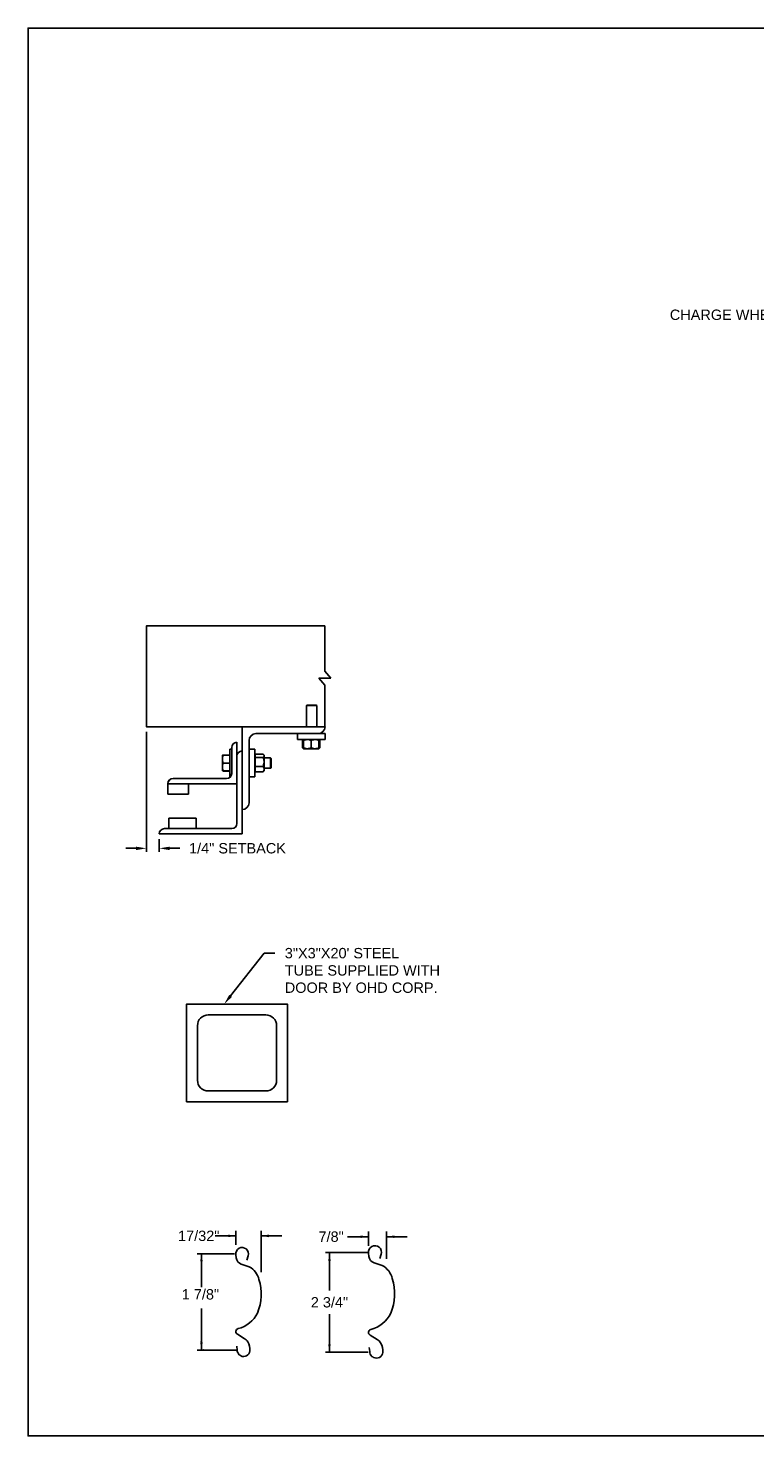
# Model space of a CAD drawing. Header units: inches. Extents: x 169.6 to 213.7, y 195.1 to 266.5.
# Tile 54 of 55: x 194.3 to 200.8, y 234.4 to 247.2. Entities that reach past the tile are written whole.
import ezdxf
from ezdxf import colors
from ezdxf.entities.mleader import LeaderData, LeaderLine
from ezdxf.enums import TextEntityAlignment as Align
from ezdxf.math import Vec2, Vec3

# ---------------------------------------------------------------- set-up
doc = ezdxf.new("R2010")
doc.units = ezdxf.units.IN
doc.header["$LTSCALE"] = 0.25
doc.header["$MEASUREMENT"] = 0
doc.layers.add('ANNOTATIONS', color=1, linetype='Continuous')
doc.layers.add('DETAILS', color=4, linetype='Continuous')
doc.styles.add('ARIAL', font='arial.ttf', dxfattribs={"height": 0.09375})
doc.dimstyles.new('STANDARD$0', dxfattribs={"dimtxt": 0.09375, "dimasz": 0.09375, "dimexe": 0.03125, "dimexo": 0.046875, "dimgap": 0.09, "dimtad": 0, "dimtih": 1, "dimtoh": 1, "dimdec": 4, "dimzin": 0, "dimdsep": 46, "dimtxsty": 'ARIAL', "dimcen": 0.09, "dimadec": 0, "dimazin": 0, "dimtfac": 1, "dimtdec": 4, "dimtofl": 0, "dimtmove": 0, "dimatfit": 1, "dimfxl": 1, "dimtolj": 1, "dimtzin": 0, "dimarcsym": 0})

# ---------------------------------------------------------------- blocks, each defined once
blk = doc.blocks.new('*D22')
at = {"layer": 'ANNOTATIONS', "color": 0, "lineweight": -2, "transparency": 16777216}
for p, q in [((195.322, 240.815), (195.322, 239.73)), ((195.438, 239.846), (195.438, 239.73)), ((195.229, 239.762), (195.135, 239.762)), ((195.531, 239.762), (195.625, 239.762))]:
    blk.add_line(p, q, dxfattribs=at)
at = {"layer": 'ANNOTATIONS', "color": 0, "transparency": 16777216}
for points in [[(195.229, 239.777), (195.229, 239.746), (195.322, 239.762)], [(195.531, 239.777), (195.531, 239.746), (195.438, 239.762)]]:
    blk.add_solid(points, dxfattribs=at)
at = {"layer": 'defpoints', "color": 0, "transparency": 16777216}
for p in [(195.322, 240.862), (195.438, 239.893), (195.438, 239.762)]:
    blk.add_point(p, dxfattribs=at)
at = {"layer": 'ANNOTATIONS', "color": 0, "transparency": 16777216, "insert": (196.146, 239.762), "char_height": 0.09375, "attachment_point": 5, "style": 'ARIAL'}
blk.add_mtext('\\A1;1/4" SETBACK', dxfattribs=at)

msp = doc.modelspace()

# ---------------------------------------------------------------- linework, layer by layer
at = {"layer": 'ANNOTATIONS'}
for p, q in [((196.13226, 236.25588), (195.94476, 236.25588)), ((196.13226, 236.17413), (196.13226, 236.30276)), ((196.35963, 235.92859), (196.35963, 236.30276)), ((196.35963, 236.25588), (196.54713, 236.25588)), ((196.11872, 236.09482), (195.78122, 236.09482)), ((195.8197, 236.09482), (195.8197, 235.79325)), ((195.8197, 235.22294), (195.8197, 235.60013)), ((196.14685, 235.22294), (195.78122, 235.22294))]:
    msp.add_line(p, q, dxfattribs=at)
at = {"layer": 'ANNOTATIONS', "linetype": 'ByBlock'}
for p, q in [((197.33001, 236.24821), (197.14251, 236.24821)), ((197.33001, 236.16646), (197.33001, 236.29509)), ((197.49453, 236.0481), (197.49453, 236.29509)), ((197.49453, 236.24821), (197.68203, 236.24821)), ((197.32918, 236.10508), (196.94125, 236.10508)), ((196.97789, 236.10508), (196.97789, 235.76206)), ((196.97789, 235.20505), (196.97789, 235.54807)), ((197.32918, 235.20505), (196.94125, 235.20505))]:
    msp.add_line(p, q, dxfattribs=at)
at = {"layer": 'ANNOTATIONS'}
for p in [(195.8197, 235.29744), (195.83747, 235.22294)]:
    msp.add_point(p, dxfattribs=at)
at = {"layer": 'ANNOTATIONS', "linetype": 'ByBlock'}
msp.add_point((196.97789, 235.20505), dxfattribs=at)
at = {"layer": 'ANNOTATIONS'}
for points in [[(196.06194, 236.24416), (196.06194, 236.2676), (196.13226, 236.25588)], [(196.42995, 236.2676), (196.42995, 236.24416), (196.35963, 236.25588)], [(195.83142, 236.02449), (195.80798, 236.02449), (195.8197, 236.09482)], [(195.83142, 235.29326), (195.80798, 235.29326), (195.8197, 235.22294)]]:
    msp.add_solid(points, dxfattribs=at)
at = {"layer": 'ANNOTATIONS', "linetype": 'ByBlock'}
for points in [[(197.25969, 236.23649), (197.25969, 236.25993), (197.33001, 236.24821)], [(197.56485, 236.25993), (197.56485, 236.23649), (197.49453, 236.24821)], [(196.98961, 236.02898), (196.96617, 236.02898), (196.97789, 236.0993)], [(196.98961, 235.27537), (196.96617, 235.27537), (196.97789, 235.20505)]]:
    msp.add_solid(points, dxfattribs=at)
at = {"layer": 'defpoints'}
msp.add_lwpolyline([(213.72204, 234.44685), (194.25216, 234.44685), (194.25216, 247.18196), (213.72204, 247.18196)], close=True, dxfattribs=at)
at = {"layer": 'DETAILS'}
for p, q in [((196.98997, 241.30234), (196.93564, 241.36559)), ((196.93564, 241.23909), (196.88131, 241.30234)), ((196.88131, 241.30234), (196.98997, 241.30234)), ((196.77415, 241.05859), (196.76954, 241.05398)), ((196.76954, 240.86184), (196.76954, 241.05398)), ((196.76954, 241.05398), (196.86329, 241.05398)), ((196.77415, 241.05859), (196.85869, 241.05859)), ((196.85869, 241.05859), (196.86329, 241.05398)), ((196.86329, 241.05398), (196.86329, 240.86184)), ((196.18763, 239.89309), (196.18763, 240.86184)), ((196.14075, 240.72121), (196.14075, 239.98684)), ((196.25013, 240.17434), (196.25013, 240.73684)), ((196.31263, 240.79934), (196.93763, 240.79934)), ((196.68763, 240.74609), (196.68763, 240.79934)), ((196.93763, 240.74609), (196.68763, 240.74609)), ((196.73664, 240.73851), (196.73357, 240.73671)), ((196.73357, 240.73671), (196.73357, 240.67234)), ((196.73573, 240.73671), (196.73573, 240.67234)), ((196.73916, 240.74337), (196.74215, 240.74594)), ((196.74232, 240.73799), (196.73968, 240.73671)), ((196.73968, 240.73671), (196.73968, 240.67234)), ((196.74232, 240.73671), (196.74232, 240.67234)), ((196.81263, 240.73671), (196.81263, 240.67234)), ((196.88294, 240.73671), (196.88294, 240.67234)), ((196.88557, 240.73671), (196.88557, 240.67234)), ((196.88953, 240.73671), (196.88953, 240.67234)), ((196.89169, 240.73671), (196.89169, 240.67234)), ((196.93763, 240.79934), (196.93763, 240.74609)), ((196.00988, 240.60403), (196.00989, 240.60404)), ((196.00988, 240.60403), (196.00988, 240.60403)), ((196.00988, 240.4634), (196.00988, 240.60403)), ((196.07538, 240.60592), (196.01616, 240.60592)), ((196.07538, 240.60519), (196.01616, 240.60519)), ((196.07538, 240.60515), (196.01616, 240.60515)), ((196.07538, 240.60493), (196.01616, 240.60493)), ((196.07538, 240.60409), (196.01616, 240.60409)), ((196.07538, 240.65871), (196.09388, 240.65871)), ((196.07538, 240.65871), (196.07538, 240.40871)), ((196.09388, 240.67434), (196.09388, 240.43996)), ((196.25013, 240.65871), (196.30338, 240.65871)), ((196.30338, 240.65871), (196.30338, 240.40871)), ((196.30338, 240.60403), (196.30538, 240.60403)), ((196.30538, 240.45321), (196.30538, 240.61421)), ((196.30538, 240.61421), (196.37713, 240.61421)), ((196.30538, 240.58311), (196.37713, 240.58311)), ((196.3815, 240.60983), (196.3865, 240.60403)), ((196.3865, 240.4634), (196.3865, 240.60403)), ((196.3865, 240.58059), (196.44577, 240.58059)), ((196.44577, 240.58059), (196.45038, 240.57598)), ((196.44577, 240.58059), (196.44577, 240.48684)), ((196.45038, 240.57598), (196.45038, 240.49144)), ((196.73664, 240.67054), (196.73357, 240.67234)), ((196.7401, 240.66999), (196.73573, 240.67234)), ((196.74232, 240.66296), (196.73916, 240.66569)), ((196.74232, 240.67106), (196.73968, 240.67234)), ((196.74232, 240.66296), (196.88294, 240.66296)), ((196.00988, 240.4634), (196.00988, 240.4634)), ((196.00989, 240.46337), (196.00989, 240.46338)), ((196.0099, 240.46337), (196.00989, 240.46337)), ((196.00993, 240.46332), (196.0099, 240.46337)), ((196.01593, 240.46334), (196.01616, 240.46249)), ((196.01593, 240.46233), (196.01616, 240.4615)), ((196.07538, 240.53385), (196.01616, 240.53385)), ((196.07538, 240.46347), (196.01616, 240.46347)), ((196.07538, 240.46333), (196.01616, 240.46333)), ((196.07538, 240.46249), (196.01616, 240.46249)), ((196.07538, 240.46228), (196.01616, 240.46228)), ((196.07538, 240.46224), (196.01616, 240.46224)), ((196.07538, 240.4615), (196.01616, 240.4615)), ((196.30538, 240.4634), (196.30338, 240.4634)), ((196.30538, 240.50261), (196.37713, 240.50261)), ((196.30538, 240.45321), (196.37713, 240.45321)), ((196.3865, 240.4634), (196.3815, 240.4576)), ((196.44577, 240.48684), (196.3865, 240.48684)), ((196.45038, 240.49144), (196.44577, 240.48684)), ((195.51575, 240.34963), (195.51575, 240.25246)), ((195.51575, 240.34621), (196.14075, 240.34621)), ((196.047, 240.39309), (195.56263, 240.39309)), ((195.70325, 240.25246), (195.70325, 240.34621)), ((196.08194, 240.40871), (196.07538, 240.40871)), ((196.30338, 240.40871), (196.25013, 240.40871)), ((195.51575, 240.25246), (195.70325, 240.25246)), ((196.09388, 239.93996), (195.4845, 239.93996)), ((195.77357, 240.03371), (195.52357, 240.03371)), ((195.52357, 240.03371), (195.52357, 239.93996)), ((195.77357, 239.93996), (195.77357, 240.03371)), ((195.43763, 239.89309), (196.18763, 239.89309))]:
    msp.add_line(p, q, dxfattribs=at)
for points in [[(196.93564, 241.36559), (196.93564, 241.77384), (195.3223, 241.77384), (195.3223, 240.86184), (196.93763, 240.86184)], [(196.93564, 240.86184), (196.93564, 241.23909)]]:
    msp.add_lwpolyline(points, dxfattribs=at)
at = {"layer": 'DETAILS', "linetype": 'Continuous'}
msp.add_lwpolyline([(195.68596, 237.46864), (196.59821, 237.46864), (196.59821, 238.3534), (195.68596, 238.3534)], close=True, dxfattribs=at)
msp.add_lwpolyline([(196.40217, 237.56666, 0.41421356), (196.50019, 237.66468), (196.50019, 238.15737, 0.41421356), (196.40217, 238.25538), (195.88199, 238.25538, 0.41421356), (195.78397, 238.15737), (195.78397, 237.66468, 0.41421356), (195.88199, 237.56666)], format="xyb", close=True, dxfattribs=at)
at = {"layer": 'DETAILS'}
msp.add_lwpolyline([(196.23032, 236.0367), (196.24287, 236.07502, 1.25136537), (196.131, 236.08558), (196.1348, 236.05613, 0.28712033), (196.18055, 236.00041), (196.25226, 235.97632, -0.22337537), (196.33989, 235.86158, -0.17060067), (196.32759, 235.55806, -0.22026111), (196.15147, 235.41685, 0.64862145), (196.14558, 235.36542), (196.20719, 235.32899, -0.11918191), (196.23843, 235.29862, -0.14967798), (196.25748, 235.21687), (196.25733, 235.21515, -0.533076), (196.17685, 235.17077, -0.02656611), (196.16154, 235.18026, -0.19330383), (196.14203, 235.22288), (196.13855, 235.25794)], format="xyb", dxfattribs=at)
at = {"layer": 'DETAILS', "linetype": 'Continuous'}
msp.add_lwpolyline([(197.43282, 236.04984), (197.44577, 236.08938, 1.25136537), (197.33034, 236.10028), (197.33426, 236.06989, 0.28712033), (197.38147, 236.0124), (197.45546, 235.98754, -0.22337537), (197.54588, 235.86914, -0.17060067), (197.53319, 235.55596, -0.22026111), (197.35146, 235.41026, 0.64862142), (197.34538, 235.35718), (197.40895, 235.3196, -0.11918191), (197.44119, 235.28826, -0.14967798), (197.46085, 235.20391), (197.46069, 235.20213, -0.533076), (197.37765, 235.15633, -0.02656611), (197.36185, 235.16613, -0.19330383), (197.34172, 235.21011), (197.33813, 235.24629)], format="xyb", dxfattribs=at)
at = {"layer": 'DETAILS'}
for centre, radius, start, end in [((196.87513, 240.86184), 0.0625, 270, 0), ((196.14075, 240.67434), 0.04688, 90, 180), ((196.31263, 240.73684), 0.0625, 90, 180), ((196.18763, 240.59621), 0.04688, 90, 180), ((196.047, 240.43996), 0.04688, 270, 0), ((195.56098, 240.34785), 0.04527, 87.917978, 177.754387), ((195.56263, 240.34621), 0.04688, 90, 180), ((196.18763, 240.17434), 0.0625, 270, 0), ((195.4845, 239.89309), 0.04688, 90, 180), ((196.09388, 239.98684), 0.04688, 270, 0)]:
    msp.add_arc(centre, radius, start, end, dxfattribs=at)
for points, knots in [([(196.73357, 240.73671), (196.73538, 240.73958), (196.7372, 240.74247), (196.73915, 240.74335), (196.73916, 240.74336)], [0, 0, 0, 0, 0.99332562, 1, 1, 1, 1]), ([(196.73573, 240.73671), (196.7364, 240.73808), (196.738, 240.74131), (196.73975, 240.74425), (196.74084, 240.74473), (196.74095, 240.74478)], [0, 0, 0, 0, 0.39860917, 0.94310679, 1, 1, 1, 1]), ([(196.74232, 240.74002), (196.7418, 240.73983), (196.73954, 240.73899), (196.73739, 240.7377), (196.73573, 240.73671)], [0, 0, 0, 0, 0.22784114, 1, 1, 1, 1]), ([(196.77747, 240.74609), (196.77255, 240.74573), (196.76253, 240.74501), (196.75088, 240.7408), (196.74425, 240.73763), (196.74232, 240.73671)], [0, 0, 0, 0, 0.40629057, 0.82726642, 1, 1, 1, 1]), ([(196.74232, 240.73671), (196.74232, 240.73811), (196.74232, 240.7414), (196.74232, 240.7452), (196.74232, 240.74579), (196.74232, 240.74609)], [0, 0, 0, 0, 0.26545991, 0.62807649, 1, 1, 1, 1]), ([(196.81263, 240.73671), (196.80716, 240.73918), (196.79603, 240.74419), (196.78387, 240.74607), (196.77764, 240.74609), (196.77747, 240.74609)], [0, 0, 0, 0, 0.48434141, 0.98632773, 1, 1, 1, 1]), ([(196.84778, 240.74609), (196.84286, 240.74573), (196.83284, 240.74501), (196.82119, 240.7408), (196.81456, 240.73763), (196.81263, 240.73671)], [0, 0, 0, 0, 0.40629057, 0.82726642, 1, 1, 1, 1]), ([(196.88294, 240.73671), (196.87747, 240.73918), (196.86634, 240.74419), (196.85418, 240.74607), (196.84795, 240.74609), (196.84778, 240.74609)], [0, 0, 0, 0, 0.48434141, 0.98632773, 1, 1, 1, 1]), ([(196.88294, 240.73671), (196.88294, 240.73811), (196.88294, 240.7414), (196.88294, 240.7452), (196.88294, 240.74579), (196.88294, 240.74609)], [0, 0, 0, 0, 0.26545991, 0.62807649, 1, 1, 1, 1]), ([(196.8831, 240.74579), (196.88341, 240.74537), (196.88409, 240.74446), (196.8849, 240.7407), (196.88541, 240.7377), (196.88557, 240.73671)], [0, 0, 0, 0, 0.36178326, 0.79041419, 1, 1, 1, 1]), ([(196.88431, 240.74464), (196.88458, 240.74448), (196.88589, 240.74375), (196.88763, 240.74067), (196.88906, 240.73769), (196.88953, 240.73671)], [0, 0, 0, 0, 0.15175447, 0.72144224, 1, 1, 1, 1]), ([(196.89169, 240.73671), (196.88988, 240.73958), (196.88806, 240.74247), (196.8861, 240.74335), (196.88609, 240.74336)], [0, 0, 0, 0, 0.99332562, 1, 1, 1, 1]), ([(196.01616, 240.60409), (196.0144, 240.59839), (196.01086, 240.58688), (196.01021, 240.57497), (196.00988, 240.56897)], [0, 0, 0, 0, 0.49545796, 1, 1, 1, 1]), ([(196.00988, 240.60403), (196.01009, 240.60403), (196.01052, 240.60405), (196.0132, 240.60407), (196.0154, 240.60409), (196.01616, 240.60409)], [0, 0, 0, 0, 0.3928666, 0.79169603, 1, 1, 1, 1]), ([(196.00988, 240.56897), (196.00989, 240.56814), (196.00994, 240.56183), (196.01131, 240.54994), (196.01453, 240.53925), (196.01616, 240.53385)], [0, 0, 0, 0, 0.07010266, 0.53079095, 1, 1, 1, 1]), ([(196.01616, 240.60493), (196.01481, 240.60482), (196.01211, 240.60458), (196.01021, 240.60429), (196.01001, 240.6041), (196.00994, 240.60404)], [0, 0, 0, 0, 0.39883061, 0.80149747, 1, 1, 1, 1]), ([(196.01616, 240.60515), (196.01481, 240.605), (196.01211, 240.60471), (196.01022, 240.60435), (196.01002, 240.60412), (196.00995, 240.60405)], [0, 0, 0, 0, 0.40277376, 0.80942169, 1, 1, 1, 1]), ([(196.01616, 240.60592), (196.01482, 240.60568), (196.01212, 240.60518), (196.01027, 240.60457), (196.01007, 240.60421), (196.01001, 240.60411)], [0, 0, 0, 0, 0.41812145, 0.84026469, 1, 1, 1, 1]), ([(196.37713, 240.61421), (196.37852, 240.6129), (196.38182, 240.60978), (196.38562, 240.60459), (196.3862, 240.60066), (196.3865, 240.59866)], [0, 0, 0, 0, 0.26545991, 0.62807649, 1, 1, 1, 1]), ([(196.3865, 240.59866), (196.38649, 240.59831), (196.38643, 240.59598), (196.38489, 240.59163), (196.38114, 240.58682), (196.37812, 240.58403), (196.37713, 240.58311)], [0, 0, 0, 0, 0.06653229, 0.43528257, 0.81455084, 1, 1, 1, 1]), ([(196.37713, 240.58311), (196.37959, 240.57685), (196.3846, 240.56411), (196.38649, 240.55019), (196.3865, 240.54305), (196.3865, 240.54286)], [0, 0, 0, 0, 0.48434141, 0.98632773, 1, 1, 1, 1]), ([(196.73357, 240.67234), (196.73538, 240.66947), (196.7372, 240.66659), (196.73915, 240.6657), (196.73916, 240.66569)], [0, 0, 0, 0, 0.99332562, 1, 1, 1, 1]), ([(196.73573, 240.67234), (196.7364, 240.67097), (196.738, 240.66774), (196.73975, 240.6648), (196.74084, 240.66432), (196.74095, 240.66427)], [0, 0, 0, 0, 0.39860917, 0.94310679, 1, 1, 1, 1]), ([(196.73968, 240.67234), (196.73992, 240.67095), (196.74048, 240.66767), (196.74131, 240.66419), (196.7419, 240.66364), (196.74215, 240.66342)], [0, 0, 0, 0, 0.30001685, 0.70983799, 1, 1, 1, 1]), ([(196.77747, 240.66296), (196.77255, 240.66332), (196.76253, 240.66405), (196.75088, 240.66825), (196.74425, 240.67142), (196.74232, 240.67234)], [0, 0, 0, 0, 0.40629057, 0.82726642, 1, 1, 1, 1]), ([(196.74232, 240.67234), (196.74232, 240.67095), (196.74232, 240.66765), (196.74232, 240.66385), (196.74232, 240.66326), (196.74232, 240.66296)], [0, 0, 0, 0, 0.26545991, 0.62807649, 1, 1, 1, 1]), ([(196.81263, 240.67234), (196.80716, 240.66988), (196.79603, 240.66486), (196.78387, 240.66298), (196.77764, 240.66296), (196.77747, 240.66296)], [0, 0, 0, 0, 0.48434141, 0.98632773, 1, 1, 1, 1]), ([(196.84778, 240.66296), (196.84286, 240.66332), (196.83284, 240.66405), (196.82119, 240.66825), (196.81456, 240.67142), (196.81263, 240.67234)], [0, 0, 0, 0, 0.40629057, 0.82726642, 1, 1, 1, 1]), ([(196.88294, 240.67234), (196.87747, 240.66988), (196.86634, 240.66486), (196.85418, 240.66298), (196.84795, 240.66296), (196.84778, 240.66296)], [0, 0, 0, 0, 0.48434141, 0.98632773, 1, 1, 1, 1]), ([(196.88294, 240.67234), (196.88294, 240.67095), (196.88294, 240.66765), (196.88294, 240.66385), (196.88294, 240.66326), (196.88294, 240.66296)], [0, 0, 0, 0, 0.26545991, 0.62807649, 1, 1, 1, 1]), ([(196.88311, 240.66327), (196.88341, 240.66368), (196.88409, 240.66459), (196.8849, 240.66835), (196.88541, 240.67135), (196.88557, 240.67234)], [0, 0, 0, 0, 0.36127383, 0.7902469, 1, 1, 1, 1]), ([(196.88431, 240.66442), (196.88458, 240.66457), (196.88589, 240.66531), (196.88763, 240.66838), (196.88906, 240.67136), (196.88953, 240.67234)], [0, 0, 0, 0, 0.15175447, 0.72144224, 1, 1, 1, 1]), ([(196.89169, 240.67234), (196.88988, 240.66947), (196.88806, 240.66659), (196.8861, 240.6657), (196.88609, 240.66569)], [0, 0, 0, 0, 0.993325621, 1, 1, 1, 1]), ([(196.01616, 240.53385), (196.0144, 240.52813), (196.01086, 240.5166), (196.01021, 240.50467), (196.00988, 240.49866)], [0, 0, 0, 0, 0.49545796, 1, 1, 1, 1]), ([(196.00988, 240.49866), (196.00989, 240.49782), (196.00994, 240.49151), (196.01131, 240.4796), (196.01453, 240.46888), (196.01616, 240.46347)], [0, 0, 0, 0, 0.070102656, 0.530790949, 1, 1, 1, 1]), ([(196.01616, 240.46347), (196.0154, 240.46346), (196.01322, 240.46345), (196.01053, 240.46343), (196.0101, 240.46341), (196.00988, 240.4634)], [0, 0, 0, 0, 0.2083045, 0.6015254, 1, 1, 1, 1]), ([(196.00988, 240.4634), (196.00995, 240.4634), (196.01016, 240.46338), (196.01209, 240.46336), (196.0148, 240.46334), (196.01616, 240.46333)], [0, 0, 0, 0, 0.22973043, 0.61267004, 1, 1, 1, 1]), ([(196.3865, 240.54286), (196.38615, 240.53723), (196.38542, 240.52576), (196.38121, 240.51242), (196.37805, 240.50482), (196.37713, 240.50261)], [0, 0, 0, 0, 0.40629057, 0.82726642, 1, 1, 1, 1]), ([(196.37713, 240.50261), (196.37959, 240.49877), (196.3846, 240.49095), (196.38649, 240.48241), (196.3865, 240.47803), (196.3865, 240.47791)], [0, 0, 0, 0, 0.484341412, 0.986327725, 1, 1, 1, 1]), ([(196.3865, 240.47791), (196.38615, 240.47446), (196.38542, 240.46742), (196.38121, 240.45923), (196.37805, 240.45457), (196.37713, 240.45321)], [0, 0, 0, 0, 0.40629057, 0.82726642, 1, 1, 1, 1]), ([(196.38134, 240.45769), (196.38092, 240.45711), (196.37982, 240.45558), (196.37816, 240.45413), (196.37713, 240.45321)], [0, 0, 0, 0, 0.37432244, 1, 1, 1, 1])]:
    msp.add_open_spline(points, degree=3, knots=knots, dxfattribs=at)

# ---------------------------------------------------------------- texts
at = {"layer": 'ANNOTATIONS', "style": 'ARIAL'}
msp.add_text('1 7/8"', height=0.09375, dxfattribs=at).set_placement((195.64185, 235.68036))
at = {"layer": 'ANNOTATIONS', "linetype": 'Continuous', "style": 'ARIAL'}
msp.add_text('2 3/4"', height=0.09375, dxfattribs=at).set_placement((196.97789, 235.65506), align=Align.MIDDLE_CENTER)
at = {"layer": 'ANNOTATIONS', "insert": (195.7954, 236.25588), "char_height": 0.09375, "attachment_point": 5, "style": 'ARIAL'}
msp.add_mtext('17/32"', dxfattribs=at)
at = {"layer": 'ANNOTATIONS', "linetype": 'Continuous', "insert": (196.99315, 236.24821), "char_height": 0.09375, "attachment_point": 5, "style": 'ARIAL'}
msp.add_mtext('7/8"', dxfattribs=at)

# ---------------------------------------------------------------- dimensions: what is measured, and where the dimension line sits
at = {"layer": 'ANNOTATIONS'}
dim = msp.add_linear_dim(base=(195.43763, 239.76161), p1=(195.3223, 240.86184), p2=(195.43763, 239.89309), text='1/4" SETBACK', dimstyle='STANDARD$0', override={"dimarcsym": 1}, dxfattribs=at)
dim.commit()
dim.dimension.update_dxf_attribs({"geometry": '*D22', "text_midpoint": (196.14602, 239.76161), "dimtype": 160})

# ---------------------------------------------------------------- leaders
ml = msp.add_multileader_mtext('Standard', dxfattribs=at)
ml.set_content('CHARGE WHEEL', color=256, style='ARIAL')
ml.set_leader_properties()
ml.build(insert=Vec2(0, 0))
ml.multileader.update_dxf_attribs({"dogleg_length": 0.36, "arrow_head_size": 0.09375})
ctx = ml.context
ctx.base_point, ctx.char_height, ctx.arrow_head_size, ctx.landing_gap_size, ctx.plane_origin = Vec3(199.97809, 244.58835), 0.09375, 0.09375, 0.09, Vec3(202.45748, 244.06928)
ctx.text_align_type = 2
notes = []
notes.append((ctx, [(0, (1, 1, 0), (201.30731, 244.58835), (-1, 0), 0.09796, [(0, [(201.90572, 244.36927)], 0, [])])]))
ctx.mtext.insert, ctx.mtext.alignment, ctx.mtext.flow_direction = Vec3(201.11936, 244.63602), 3, 5
ml = msp.add_multileader_mtext('Standard', dxfattribs=at)
ml.set_content('3"X3"X20\' STEEL TUBE SUPPLIED WITH DOOR BY OHD CORP.', color=256, style='ARIAL')
ml.set_leader_properties()
ml.build(insert=Vec2(0, 0))
ml.multileader.update_dxf_attribs({"dogleg_length": 0.36, "arrow_head_size": 0.09375})
ctx = ml.context
ctx.base_point, ctx.char_height, ctx.arrow_head_size, ctx.landing_gap_size, ctx.plane_origin = Vec3(196.48389, 238.81312), 0.09375, 0.09375, 0.09, Vec3(195.69886, 238.37989)
notes.append((ctx, [(0, (1, 1, 0), (196.38594, 238.81312), (1, 0), 0.09796, [(0, [(196.02587, 238.3534)], 0, [])])]))
ctx.mtext.insert, ctx.mtext.width, ctx.mtext.flow_direction = Vec3(196.57389, 238.8608), 1.4026992, 5
for ctx, leaders in notes:
    for number, flags, end, landing, length, lines in leaders:
        leader = LeaderData()
        leader.index, (leader.has_last_leader_line, leader.has_dogleg_vector, leader.attachment_direction) = number, flags
        leader.last_leader_point, leader.dogleg_vector, leader.dogleg_length = Vec3(end), Vec3(landing), length
        for number, points, colour, breaks in lines:
            line = LeaderLine()
            line.index, line.vertices, line.color, line.breaks = number, Vec3.list(points), colors.encode_raw_color(colour), breaks
            leader.lines.append(line)
        ctx.leaders.append(leader)

doc.saveas('drawing.dxf')
